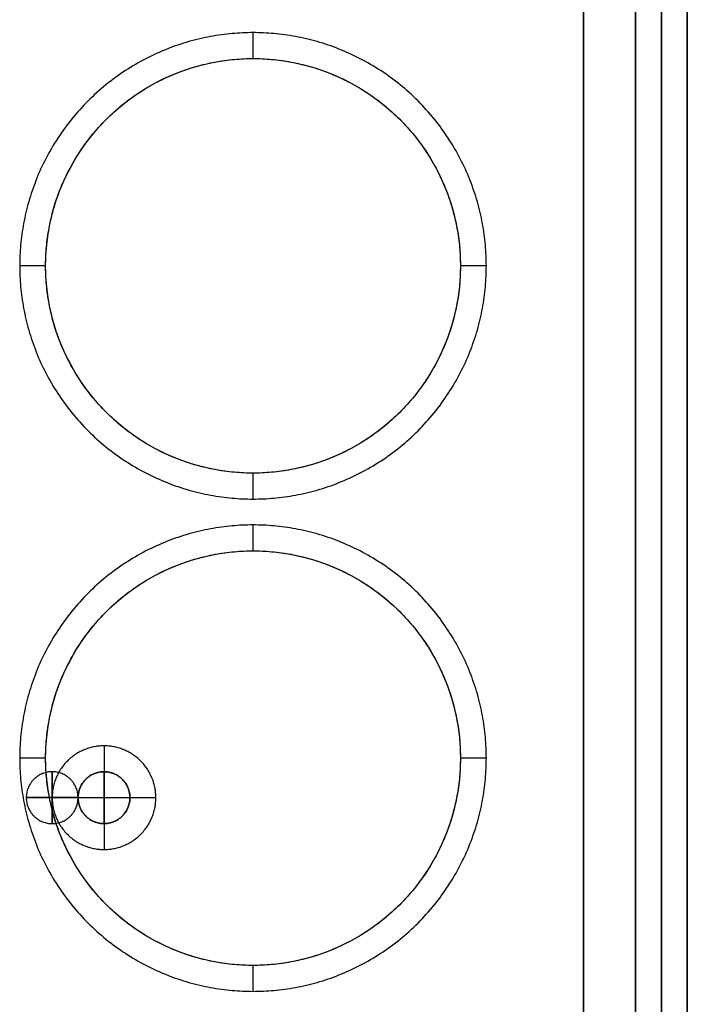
# Model space of a CAD drawing. Header units: millimetres. Extents: x 31997 to 32073, y -14231 to -14060.
# Tile 9 of 16: x 32046 to 32072, y -14137 to -14099. Entities that reach past the tile are written whole.
import ezdxf

# ---------------------------------------------------------------- set-up
doc = ezdxf.new("R2010")
doc.units = ezdxf.units.MM
doc.layers.add('Default', color=7, linetype='Continuous', true_color=0x000000)

msp = doc.modelspace()

# ---------------------------------------------------------------- linework, layer by layer
at = {"layer": 'Default'}
for p, q in [((32067.842, -14224.39, 16.8), (32067.842, -14069.671, 16.8)), ((32055.09, -14100.358, 15.8), (32055.09, -14099.358, 15.8)), ((32055.09, -14100.358, 12.6), (32055.09, -14099.358, 12.6)), ((32047.09, -14108.358, 15.8), (32046.09, -14108.358, 15.8)), ((32047.09, -14108.358, 12.6), (32046.09, -14108.358, 12.6)), ((32064.09, -14108.358, 15.8), (32063.09, -14108.358, 15.8)), ((32064.09, -14108.358, 12.6), (32063.09, -14108.358, 12.6)), ((32055.09, -14117.358, 15.8), (32055.09, -14116.358, 15.8)), ((32055.09, -14117.358, 12.6), (32055.09, -14116.358, 12.6)), ((32055.09, -14119.358, 15.8), (32055.09, -14118.358, 15.8)), ((32055.09, -14119.358, 12.6), (32055.09, -14118.358, 12.6)), ((32049.342, -14126.883, 5.4), (32049.342, -14127.883, 5.4)), ((32049.342, -14126.883, 2), (32049.342, -14127.883, 2)), ((32049.342, -14126.883, 0), (32049.342, -14127.883, 0)), ((32049.342, -14126.883, -2), (32049.342, -14130.883, -2)), ((32047.09, -14127.358, 15.8), (32046.09, -14127.358, 15.8)), ((32047.09, -14127.358, 12.6), (32046.09, -14127.358, 12.6)), ((32064.09, -14127.358, 15.8), (32063.09, -14127.358, 15.8)), ((32064.09, -14127.358, 12.6), (32063.09, -14127.358, 12.6)), ((32047.342, -14127.883, 2), (32047.342, -14129.883, 2)), ((32047.342, -14127.883), (32047.342, -14129.883)), ((32049.342, -14129.883, -0.831), (32049.342, -14127.883, -0.831)), ((32048.342, -14128.883, 2), (32046.342, -14128.883, 2)), ((32048.342, -14128.883), (32046.342, -14128.883)), ((32047.342, -14128.883, 5.4), (32048.342, -14128.883, 5.4)), ((32047.342, -14128.883, 2), (32048.342, -14128.883, 2)), ((32047.342, -14128.883, 0), (32048.342, -14128.883, 0)), ((32047.342, -14128.883, -2), (32051.342, -14128.883, -2)), ((32048.342, -14128.883, -0.831), (32050.342, -14128.883, -0.831)), ((32050.342, -14128.883, 5.4), (32051.342, -14128.883, 5.4)), ((32050.342, -14128.883, 2), (32051.342, -14128.883, 2)), ((32050.342, -14128.883, 0), (32051.342, -14128.883, 0)), ((32049.342, -14129.883, 5.4), (32049.342, -14130.883, 5.4)), ((32049.342, -14129.883, 2), (32049.342, -14130.883, 2)), ((32049.342, -14129.883, 0), (32049.342, -14130.883, 0)), ((32055.09, -14136.358, 15.8), (32055.09, -14135.358, 15.8)), ((32055.09, -14136.358, 12.6), (32055.09, -14135.358, 12.6))]:
    msp.add_line(p, q, dxfattribs=at)
for points in [[(32047.342, -14129.883), (32047.342, -14127.883)], [(32046.342, -14128.883), (32048.342, -14128.883)]]:
    msp.add_lwpolyline(points, dxfattribs=at)
for centre in [(32055.09, -14108.358, 16.8), (32055.09, -14127.358, 16.8)]:
    msp.add_circle(centre, 8, dxfattribs=at)
for points in [[(32069.842, -14065.934, 15.8), (32069.842, -14147.162, 15.801), (32069.842, -14228.39, 15.801)], [(32069.842, -14065.934, 11.1), (32069.842, -14147.162, 11.101), (32069.842, -14228.39, 11.101)], [(32069.842, -14065.934, 13.45), (32069.842, -14147.162, 13.451), (32069.842, -14228.39, 13.451)], [(32069.842, -14228.39, 15.8), (32069.842, -14147.162, 15.8), (32069.842, -14065.934, 15.8)], [(32069.842, -14228.39, 10.5), (32069.842, -14147.162, 10.5), (32069.842, -14065.934, 10.5)], [(32069.842, -14228.39, 13.15), (32069.842, -14147.162, 13.15), (32069.842, -14065.934, 13.15)], [(32070.842, -14228.39, 15.8), (32070.842, -14147.162, 15.8), (32070.842, -14065.934, 15.8)], [(32070.842, -14228.39, 9.5), (32070.842, -14147.162, 9.5), (32070.842, -14065.934, 9.5)], [(32070.842, -14228.39, 12.65), (32070.842, -14147.162, 12.65), (32070.842, -14065.934, 12.65)], [(32070.842, -14065.934, 15.8), (32070.842, -14147.162, 15.8), (32070.842, -14228.39, 15.8)], [(32070.842, -14065.934, 10.5), (32070.842, -14147.162, 10.5), (32070.842, -14228.39, 10.5)], [(32070.842, -14065.934, 13.15), (32070.842, -14147.162, 13.15), (32070.842, -14228.39, 13.15)], [(32071.842, -14065.934), (32071.842, -14147.162), (32071.842, -14228.39)], [(32071.842, -14065.934, 2), (32071.842, -14147.162, 2), (32071.842, -14228.39, 2)], [(32071.842, -14065.934, 1), (32071.842, -14147.162, 1), (32071.842, -14228.39, 1)], [(32071.842, -14065.934, 17.8), (32071.842, -14147.162, 17.8), (32071.842, -14228.39, 17.8)], [(32071.842, -14065.934, 15.8), (32071.842, -14147.162, 15.8), (32071.842, -14228.39, 15.8)], [(32071.842, -14065.934, 16.8), (32071.842, -14147.162, 16.8), (32071.842, -14228.39, 16.8)], [(32071.842, -14228.39, 17.8), (32071.842, -14147.162, 17.8), (32071.842, -14065.934, 17.8)], [(32071.842, -14228.39, 18.8), (32071.842, -14147.162, 18.8), (32071.842, -14065.934, 18.8)], [(32071.842, -14228.39, 18.3), (32071.842, -14147.162, 18.3), (32071.842, -14065.934, 18.3)], [(32071.842, -14065.934, 15.8), (32071.842, -14147.162, 15.8), (32071.842, -14228.39, 15.8)], [(32071.842, -14065.934, 9.5), (32071.842, -14147.162, 9.5), (32071.842, -14228.39, 9.5)], [(32071.842, -14065.934, 12.65), (32071.842, -14147.162, 12.65), (32071.842, -14228.39, 12.65)], [(32067.842, -14069.671, 17.8), (32067.842, -14147.031, 17.8), (32067.842, -14224.39, 17.8)], [(32067.842, -14069.671, 18.8), (32067.842, -14147.031, 18.8), (32067.842, -14224.39, 18.8)], [(32067.842, -14069.671, 18.3), (32067.842, -14147.031, 18.3), (32067.842, -14224.39, 18.3)], [(32067.842, -14224.39, 15.801), (32067.842, -14147.031, 15.801), (32067.842, -14069.671, 15.8)], [(32067.842, -14224.39, 11.101), (32067.842, -14147.031, 11.101), (32067.842, -14069.671, 11.1)], [(32067.842, -14224.39, 13.451), (32067.842, -14147.031, 13.451), (32067.842, -14069.671, 13.45)], [(32071.842, -14078.816, 2), (32071.842, -14153.603, 2), (32071.842, -14228.39, 2)], [(32071.842, -14078.816, 9.5), (32071.842, -14153.603, 9.5), (32071.842, -14228.39, 9.5)], [(32071.842, -14078.816, 5.75), (32071.842, -14153.603, 5.75), (32071.842, -14228.39, 5.75)], [(32067.842, -14145.183, 2), (32067.842, -14116.163, 2), (32067.842, -14087.144, 2)], [(32067.842, -14145.183, 9.5), (32067.842, -14116.163, 9.5), (32067.842, -14087.144, 9.5)], [(32067.842, -14145.183, 5.75), (32067.842, -14116.163, 5.75), (32067.842, -14087.144, 5.75)], [(32069.842, -14227.64, 10.5), (32069.842, -14157.392, 10.5), (32069.842, -14087.144, 10.5)], [(32069.842, -14145.496, 2), (32069.842, -14116.32, 2), (32069.842, -14087.144, 2)], [(32069.842, -14145.496, 6.25), (32069.842, -14116.32, 6.25), (32069.842, -14087.144, 6.25)], [(32069.842, -14227.64, 9.5), (32069.842, -14157.392, 9.5), (32069.842, -14087.144, 9.5)], [(32069.842, -14146.463, 2), (32069.842, -14116.804, 2), (32069.842, -14087.144, 2)], [(32069.842, -14146.463, 5.75), (32069.842, -14116.804, 5.75), (32069.842, -14087.144, 5.75)], [(32069.842, -14087.144, 2), (32069.842, -14116.32, 2), (32069.842, -14145.496, 2)], [(32069.842, -14087.144, 9.5), (32069.842, -14116.32, 9.5), (32069.842, -14145.496, 9.5)], [(32069.842, -14087.144, 5.75), (32069.842, -14116.32, 5.75), (32069.842, -14145.496, 5.75)], [(32070.842, -14087.144, 2), (32070.842, -14116.716, 2), (32070.842, -14146.287, 2)], [(32070.842, -14087.144, 10.5), (32070.842, -14157.892, 10.5), (32070.842, -14228.64, 10.5)], [(32070.842, -14087.144, 6.25), (32070.842, -14116.716, 6.25), (32070.842, -14146.287, 6.25)], [(32055.09, -14099.358, 15.8), (32055.09, -14099.358, 14.2), (32055.09, -14099.358, 12.6)], [(32055.09, -14100.358, 17.8), (32055.09, -14100.358, 16.8), (32055.09, -14100.358, 15.8)], [(32055.09, -14100.358, 15.8), (32055.09, -14100.358, 14.2), (32055.09, -14100.358, 12.6)], [(32046.09, -14108.358, 15.8), (32046.09, -14108.358, 14.2), (32046.09, -14108.358, 12.6)], [(32047.09, -14108.358, 17.8), (32047.09, -14108.358, 16.8), (32047.09, -14108.358, 15.8)], [(32047.09, -14108.358, 15.8), (32047.09, -14108.358, 14.2), (32047.09, -14108.358, 12.6)], [(32063.09, -14108.358, 17.8), (32063.09, -14108.358, 16.8), (32063.09, -14108.358, 15.8)], [(32063.09, -14108.358, 15.8), (32063.09, -14108.358, 14.2), (32063.09, -14108.358, 12.6)], [(32064.09, -14108.358, 15.8), (32064.09, -14108.358, 14.2), (32064.09, -14108.358, 12.6)], [(32055.09, -14116.358, 17.8), (32055.09, -14116.358, 16.8), (32055.09, -14116.358, 15.8)], [(32055.09, -14116.358, 15.8), (32055.09, -14116.358, 14.2), (32055.09, -14116.358, 12.6)], [(32055.09, -14117.358, 15.8), (32055.09, -14117.358, 14.2), (32055.09, -14117.358, 12.6)], [(32055.09, -14118.358, 15.8), (32055.09, -14118.358, 14.2), (32055.09, -14118.358, 12.6)], [(32055.09, -14119.358, 17.8), (32055.09, -14119.358, 16.8), (32055.09, -14119.358, 15.8)], [(32055.09, -14119.358, 15.8), (32055.09, -14119.358, 14.2), (32055.09, -14119.358, 12.6)], [(32049.342, -14126.883, 5.4), (32049.342, -14126.883, 3.7), (32049.342, -14126.883, 2)], [(32049.342, -14126.883, 0), (32049.342, -14126.883, -1), (32049.342, -14126.883, -2)], [(32046.09, -14127.358, 15.8), (32046.09, -14127.358, 14.2), (32046.09, -14127.358, 12.6)], [(32047.09, -14127.358, 17.8), (32047.09, -14127.358, 16.8), (32047.09, -14127.358, 15.8)], [(32047.09, -14127.358, 15.8), (32047.09, -14127.358, 14.2), (32047.09, -14127.358, 12.6)], [(32063.09, -14127.358, 17.8), (32063.09, -14127.358, 16.8), (32063.09, -14127.358, 15.8)], [(32063.09, -14127.358, 15.8), (32063.09, -14127.358, 14.2), (32063.09, -14127.358, 12.6)], [(32064.09, -14127.358, 15.8), (32064.09, -14127.358, 14.2), (32064.09, -14127.358, 12.6)], [(32047.342, -14127.883, 2), (32047.342, -14127.883, 1), (32047.342, -14127.883)], [(32047.342, -14127.883, 2), (32047.342, -14127.883, 1), (32047.342, -14127.883)], [(32049.342, -14127.883, 5.4), (32049.342, -14127.883, 3.7), (32049.342, -14127.883, 2)], [(32049.342, -14127.883, 0), (32049.342, -14127.883, -0.415), (32049.342, -14127.883, -0.831)], [(32049.342, -14127.883, 2), (32049.342, -14127.883, 1), (32049.342, -14127.883)], [(32046.342, -14128.883, 2), (32046.342, -14128.883, 1), (32046.342, -14128.883)], [(32046.342, -14128.883, 2), (32046.342, -14128.883, 1), (32046.342, -14128.883)], [(32047.342, -14128.883, 5.4), (32047.342, -14128.883, 3.7), (32047.342, -14128.883, 2)], [(32047.342, -14128.883, 0), (32047.342, -14128.883, -1), (32047.342, -14128.883, -2)], [(32048.342, -14128.883, 2), (32048.342, -14128.883, 1), (32048.342, -14128.883)], [(32048.342, -14128.883, 5.4), (32048.342, -14128.883, 3.7), (32048.342, -14128.883, 2)], [(32048.342, -14128.883, 0), (32048.342, -14128.883, -0.415), (32048.342, -14128.883, -0.831)], [(32048.342, -14128.883), (32048.342, -14128.883, 1), (32048.342, -14128.883, 2)], [(32048.342, -14128.883, 0.792), (32048.342, -14128.883, 0.396), (32048.342, -14128.883)], [(32048.342, -14128.883, 2), (32048.342, -14128.883, 1.396), (32048.342, -14128.883, 0.792)], [(32048.342, -14128.883, 0.792), (32048.342, -14128.883, 0.396), (32048.342, -14128.883)], [(32048.342, -14128.883, 2), (32048.342, -14128.883, 1.396), (32048.342, -14128.883, 0.792)], [(32050.342, -14128.883, 5.4), (32050.342, -14128.883, 3.7), (32050.342, -14128.883, 2)], [(32050.342, -14128.883, 0), (32050.342, -14128.883, -0.415), (32050.342, -14128.883, -0.831)], [(32050.342, -14128.883, 2), (32050.342, -14128.883, 1), (32050.342, -14128.883)], [(32051.342, -14128.883, 5.4), (32051.342, -14128.883, 3.7), (32051.342, -14128.883, 2)], [(32051.342, -14128.883, 0), (32051.342, -14128.883, -1), (32051.342, -14128.883, -2)], [(32047.342, -14129.883, 2), (32047.342, -14129.883, 1), (32047.342, -14129.883)], [(32047.342, -14129.883, 2), (32047.342, -14129.883, 1), (32047.342, -14129.883)], [(32049.342, -14129.883, 5.4), (32049.342, -14129.883, 3.7), (32049.342, -14129.883, 2)], [(32049.342, -14129.883, 0), (32049.342, -14129.883, -0.415), (32049.342, -14129.883, -0.831)], [(32049.342, -14129.883, 2), (32049.342, -14129.883, 1), (32049.342, -14129.883)], [(32049.342, -14130.883, 5.4), (32049.342, -14130.883, 3.7), (32049.342, -14130.883, 2)], [(32049.342, -14130.883, 0), (32049.342, -14130.883, -1), (32049.342, -14130.883, -2)], [(32055.09, -14135.358, 17.8), (32055.09, -14135.358, 16.8), (32055.09, -14135.358, 15.8)], [(32055.09, -14135.358, 15.8), (32055.09, -14135.358, 14.2), (32055.09, -14135.358, 12.6)], [(32055.09, -14136.358, 15.8), (32055.09, -14136.358, 14.2), (32055.09, -14136.358, 12.6)]]:
    msp.add_open_spline(points, degree=2, dxfattribs=at)
for points, weights, knots in [([(32064.09, -14108.358, 15.8), (32064.09, -14117.358, 15.8), (32055.09, -14117.358, 15.8), (32046.09, -14117.358, 15.8), (32046.09, -14108.358, 15.8), (32046.09, -14099.358, 15.8), (32055.09, -14099.358, 15.8), (32064.09, -14099.358, 15.8), (32064.09, -14108.358, 15.8)], [1, 0.707106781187, 1, 0.707106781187, 1, 0.707106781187, 1, 0.707106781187, 1], [-50.265482, -50.265482, -50.265482, -37.699112, -37.699112, -25.132741, -25.132741, -12.566371, -12.566371, 0, 0, 0]), ([(32064.09, -14108.358, 12.6), (32064.09, -14117.358, 12.6), (32055.09, -14117.358, 12.6), (32046.09, -14117.358, 12.6), (32046.09, -14108.358, 12.6), (32046.09, -14099.358, 12.6), (32055.09, -14099.358, 12.6), (32064.09, -14099.358, 12.6), (32064.09, -14108.358, 12.6)], [1, 0.707106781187, 1, 0.707106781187, 1, 0.707106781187, 1, 0.707106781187, 1], [-50.265482, -50.265482, -50.265482, -37.699112, -37.699112, -25.132741, -25.132741, -12.566371, -12.566371, 0, 0, 0]), ([(32064.09, -14108.358, 14.2), (32064.09, -14117.358, 14.2), (32055.09, -14117.358, 14.2), (32046.09, -14117.358, 14.2), (32046.09, -14108.358, 14.2), (32046.09, -14099.358, 14.2), (32055.09, -14099.358, 14.2), (32064.09, -14099.358, 14.2), (32064.09, -14108.358, 14.2)], [1, 0.707106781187, 1, 0.707106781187, 1, 0.707106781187, 1, 0.707106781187, 1], [-50.265482, -50.265482, -50.265482, -37.699112, -37.699112, -25.132741, -25.132741, -12.566371, -12.566371, 0, 0, 0]), ([(32063.09, -14108.358, 17.8), (32063.09, -14100.358, 17.8), (32055.09, -14100.358, 17.8), (32047.09, -14100.358, 17.8), (32047.09, -14108.358, 17.8), (32047.09, -14116.358, 17.8), (32055.09, -14116.358, 17.8), (32063.09, -14116.358, 17.8), (32063.09, -14108.358, 17.8)], [1, 0.707106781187, 1, 0.707106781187, 1, 0.707106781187, 1, 0.707106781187, 1], [0, 0, 0, 12.566371, 12.566371, 25.132741, 25.132741, 37.699112, 37.699112, 50.265482, 50.265482, 50.265482]), ([(32063.09, -14108.358, 15.8), (32063.09, -14100.358, 15.8), (32055.09, -14100.358, 15.8), (32047.09, -14100.358, 15.8), (32047.09, -14108.358, 15.8), (32047.09, -14116.358, 15.8), (32055.09, -14116.358, 15.8), (32063.09, -14116.358, 15.8), (32063.09, -14108.358, 15.8)], [1, 0.707106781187, 1, 0.707106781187, 1, 0.707106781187, 1, 0.707106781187, 1], [0, 0, 0, 12.566371, 12.566371, 25.132741, 25.132741, 37.699112, 37.699112, 50.265482, 50.265482, 50.265482]), ([(32063.09, -14108.358, 15.8), (32063.09, -14100.358, 15.8), (32055.09, -14100.358, 15.8), (32047.09, -14100.358, 15.8), (32047.09, -14108.358, 15.8), (32047.09, -14116.358, 15.8), (32055.09, -14116.358, 15.8), (32063.09, -14116.358, 15.8), (32063.09, -14108.358, 15.8)], [1, 0.707106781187, 1, 0.707106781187, 1, 0.707106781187, 1, 0.707106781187, 1], [0, 0, 0, 12.566371, 12.566371, 25.132741, 25.132741, 37.699112, 37.699112, 50.265482, 50.265482, 50.265482]), ([(32063.09, -14108.358, 12.6), (32063.09, -14100.358, 12.6), (32055.09, -14100.358, 12.6), (32047.09, -14100.358, 12.6), (32047.09, -14108.358, 12.6), (32047.09, -14116.358, 12.6), (32055.09, -14116.358, 12.6), (32063.09, -14116.358, 12.6), (32063.09, -14108.358, 12.6)], [1, 0.707106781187, 1, 0.707106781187, 1, 0.707106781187, 1, 0.707106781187, 1], [0, 0, 0, 12.566371, 12.566371, 25.132741, 25.132741, 37.699112, 37.699112, 50.265482, 50.265482, 50.265482]), ([(32063.09, -14108.358, 14.2), (32063.09, -14100.358, 14.2), (32055.09, -14100.358, 14.2), (32047.09, -14100.358, 14.2), (32047.09, -14108.358, 14.2), (32047.09, -14116.358, 14.2), (32055.09, -14116.358, 14.2), (32063.09, -14116.358, 14.2), (32063.09, -14108.358, 14.2)], [1, 0.707106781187, 1, 0.707106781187, 1, 0.707106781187, 1, 0.707106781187, 1], [0, 0, 0, 12.566371, 12.566371, 25.132741, 25.132741, 37.699112, 37.699112, 50.265482, 50.265482, 50.265482]), ([(32064.09, -14127.358, 15.8), (32064.09, -14136.358, 15.8), (32055.09, -14136.358, 15.8), (32046.09, -14136.358, 15.8), (32046.09, -14127.358, 15.8), (32046.09, -14118.358, 15.8), (32055.09, -14118.358, 15.8), (32064.09, -14118.358, 15.8), (32064.09, -14127.358, 15.8)], [1, 0.707106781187, 1, 0.707106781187, 1, 0.707106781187, 1, 0.707106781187, 1], [-50.265482, -50.265482, -50.265482, -37.699112, -37.699112, -25.132741, -25.132741, -12.566371, -12.566371, 0, 0, 0]), ([(32064.09, -14127.358, 12.6), (32064.09, -14136.358, 12.6), (32055.09, -14136.358, 12.6), (32046.09, -14136.358, 12.6), (32046.09, -14127.358, 12.6), (32046.09, -14118.358, 12.6), (32055.09, -14118.358, 12.6), (32064.09, -14118.358, 12.6), (32064.09, -14127.358, 12.6)], [1, 0.707106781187, 1, 0.707106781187, 1, 0.707106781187, 1, 0.707106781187, 1], [-50.265482, -50.265482, -50.265482, -37.699112, -37.699112, -25.132741, -25.132741, -12.566371, -12.566371, 0, 0, 0]), ([(32064.09, -14127.358, 14.2), (32064.09, -14136.358, 14.2), (32055.09, -14136.358, 14.2), (32046.09, -14136.358, 14.2), (32046.09, -14127.358, 14.2), (32046.09, -14118.358, 14.2), (32055.09, -14118.358, 14.2), (32064.09, -14118.358, 14.2), (32064.09, -14127.358, 14.2)], [1, 0.707106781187, 1, 0.707106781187, 1, 0.707106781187, 1, 0.707106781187, 1], [-50.265482, -50.265482, -50.265482, -37.699112, -37.699112, -25.132741, -25.132741, -12.566371, -12.566371, 0, 0, 0]), ([(32063.09, -14127.358, 17.8), (32063.09, -14119.358, 17.8), (32055.09, -14119.358, 17.8), (32047.09, -14119.358, 17.8), (32047.09, -14127.358, 17.8), (32047.09, -14135.358, 17.8), (32055.09, -14135.358, 17.8), (32063.09, -14135.358, 17.8), (32063.09, -14127.358, 17.8)], [1, 0.707106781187, 1, 0.707106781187, 1, 0.707106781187, 1, 0.707106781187, 1], [0, 0, 0, 12.566371, 12.566371, 25.132741, 25.132741, 37.699112, 37.699112, 50.265482, 50.265482, 50.265482]), ([(32063.09, -14127.358, 15.8), (32063.09, -14119.358, 15.8), (32055.09, -14119.358, 15.8), (32047.09, -14119.358, 15.8), (32047.09, -14127.358, 15.8), (32047.09, -14135.358, 15.8), (32055.09, -14135.358, 15.8), (32063.09, -14135.358, 15.8), (32063.09, -14127.358, 15.8)], [1, 0.707106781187, 1, 0.707106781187, 1, 0.707106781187, 1, 0.707106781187, 1], [0, 0, 0, 12.566371, 12.566371, 25.132741, 25.132741, 37.699112, 37.699112, 50.265482, 50.265482, 50.265482]), ([(32063.09, -14127.358, 15.8), (32063.09, -14119.358, 15.8), (32055.09, -14119.358, 15.8), (32047.09, -14119.358, 15.8), (32047.09, -14127.358, 15.8), (32047.09, -14135.358, 15.8), (32055.09, -14135.358, 15.8), (32063.09, -14135.358, 15.8), (32063.09, -14127.358, 15.8)], [1, 0.707106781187, 1, 0.707106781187, 1, 0.707106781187, 1, 0.707106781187, 1], [0, 0, 0, 12.566371, 12.566371, 25.132741, 25.132741, 37.699112, 37.699112, 50.265482, 50.265482, 50.265482]), ([(32063.09, -14127.358, 12.6), (32063.09, -14119.358, 12.6), (32055.09, -14119.358, 12.6), (32047.09, -14119.358, 12.6), (32047.09, -14127.358, 12.6), (32047.09, -14135.358, 12.6), (32055.09, -14135.358, 12.6), (32063.09, -14135.358, 12.6), (32063.09, -14127.358, 12.6)], [1, 0.707106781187, 1, 0.707106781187, 1, 0.707106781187, 1, 0.707106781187, 1], [0, 0, 0, 12.566371, 12.566371, 25.132741, 25.132741, 37.699112, 37.699112, 50.265482, 50.265482, 50.265482]), ([(32063.09, -14127.358, 14.2), (32063.09, -14119.358, 14.2), (32055.09, -14119.358, 14.2), (32047.09, -14119.358, 14.2), (32047.09, -14127.358, 14.2), (32047.09, -14135.358, 14.2), (32055.09, -14135.358, 14.2), (32063.09, -14135.358, 14.2), (32063.09, -14127.358, 14.2)], [1, 0.707106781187, 1, 0.707106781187, 1, 0.707106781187, 1, 0.707106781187, 1], [0, 0, 0, 12.566371, 12.566371, 25.132741, 25.132741, 37.699112, 37.699112, 50.265482, 50.265482, 50.265482]), ([(32047.342, -14128.883, 5.4), (32047.342, -14126.883, 5.4), (32049.342, -14126.883, 5.4), (32051.342, -14126.883, 5.4), (32051.342, -14128.883, 5.4), (32051.342, -14130.883, 5.4), (32049.342, -14130.883, 5.4), (32047.342, -14130.883, 5.4), (32047.342, -14128.883, 5.4)], [1, 0.707106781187, 1, 0.707106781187, 1, 0.707106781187, 1, 0.707106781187, 1], [0, 0, 0, 3.141593, 3.141593, 6.283185, 6.283185, 9.424778, 9.424778, 12.566371, 12.566371, 12.566371]), ([(32047.342, -14128.883, 2), (32047.342, -14126.883, 2), (32049.342, -14126.883, 2), (32051.342, -14126.883, 2), (32051.342, -14128.883, 2), (32051.342, -14130.883, 2), (32049.342, -14130.883, 2), (32047.342, -14130.883, 2), (32047.342, -14128.883, 2)], [1, 0.707106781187, 1, 0.707106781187, 1, 0.707106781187, 1, 0.707106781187, 1], [0, 0, 0, 3.141593, 3.141593, 6.283185, 6.283185, 9.424778, 9.424778, 12.566371, 12.566371, 12.566371]), ([(32047.342, -14128.883, 3.7), (32047.342, -14126.883, 3.7), (32049.342, -14126.883, 3.7), (32051.342, -14126.883, 3.7), (32051.342, -14128.883, 3.7), (32051.342, -14130.883, 3.7), (32049.342, -14130.883, 3.7), (32047.342, -14130.883, 3.7), (32047.342, -14128.883, 3.7)], [1, 0.707106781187, 1, 0.707106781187, 1, 0.707106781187, 1, 0.707106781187, 1], [0, 0, 0, 3.141593, 3.141593, 6.283185, 6.283185, 9.424778, 9.424778, 12.566371, 12.566371, 12.566371]), ([(32047.342, -14128.883, 0), (32047.342, -14126.883, 0), (32049.342, -14126.883, 0), (32051.342, -14126.883, 0), (32051.342, -14128.883, 0), (32051.342, -14130.883, 0), (32049.342, -14130.883, 0), (32047.342, -14130.883, 0), (32047.342, -14128.883, 0)], [1, 0.707106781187, 1, 0.707106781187, 1, 0.707106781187, 1, 0.707106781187, 1], [0, 0, 0, 3.141593, 3.141593, 6.283185, 6.283185, 9.424778, 9.424778, 12.566371, 12.566371, 12.566371]), ([(32047.342, -14128.883, -2), (32047.342, -14126.883, -2), (32049.342, -14126.883, -2), (32051.342, -14126.883, -2), (32051.342, -14128.883, -2), (32051.342, -14130.883, -2), (32049.342, -14130.883, -2), (32047.342, -14130.883, -2), (32047.342, -14128.883, -2)], [1, 0.707106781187, 1, 0.707106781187, 1, 0.707106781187, 1, 0.707106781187, 1], [0, 0, 0, 3.141593, 3.141593, 6.283185, 6.283185, 9.424778, 9.424778, 12.566371, 12.566371, 12.566371]), ([(32047.342, -14128.883, -1), (32047.342, -14126.883, -1), (32049.342, -14126.883, -1), (32051.342, -14126.883, -1), (32051.342, -14128.883, -1), (32051.342, -14130.883, -1), (32049.342, -14130.883, -1), (32047.342, -14130.883, -1), (32047.342, -14128.883, -1)], [1, 0.707106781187, 1, 0.707106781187, 1, 0.707106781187, 1, 0.707106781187, 1], [0, 0, 0, 3.141593, 3.141593, 6.283185, 6.283185, 9.424778, 9.424778, 12.566371, 12.566371, 12.566371]), ([(32047.342, -14129.883, 2), (32046.342, -14129.883, 2), (32046.342, -14128.883, 2), (32046.342, -14127.883, 2), (32047.342, -14127.883, 2), (32048.342, -14127.883, 2), (32048.342, -14128.883, 2), (32048.342, -14129.883, 2), (32047.342, -14129.883, 2)], [1, 0.707106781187, 1, 0.707106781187, 1, 0.707106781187, 1, 0.707106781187, 1], [0, 0, 0, 1.570796, 1.570796, 3.141593, 3.141593, 4.712389, 4.712389, 6.283185, 6.283185, 6.283185]), ([(32047.342, -14129.883), (32046.342, -14129.883), (32046.342, -14128.883), (32046.342, -14127.883), (32047.342, -14127.883), (32048.342, -14127.883), (32048.342, -14128.883), (32048.342, -14129.883), (32047.342, -14129.883)], [1, 0.707106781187, 1, 0.707106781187, 1, 0.707106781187, 1, 0.707106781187, 1], [0, 0, 0, 1.570796, 1.570796, 3.141593, 3.141593, 4.712389, 4.712389, 6.283185, 6.283185, 6.283185]), ([(32047.342, -14129.883, 1), (32046.342, -14129.883, 1), (32046.342, -14128.883, 1), (32046.342, -14127.883, 1), (32047.342, -14127.883, 1), (32048.342, -14127.883, 1), (32048.342, -14128.883, 1), (32048.342, -14129.883, 1), (32047.342, -14129.883, 1)], [1, 0.707106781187, 1, 0.707106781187, 1, 0.707106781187, 1, 0.707106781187, 1], [0, 0, 0, 1.570796, 1.570796, 3.141593, 3.141593, 4.712389, 4.712389, 6.283185, 6.283185, 6.283185]), ([(32048.342, -14128.883), (32048.342, -14128.883), (32048.342, -14128.883), (32048.342, -14127.883), (32047.342, -14127.883), (32046.342, -14127.883), (32046.342, -14128.883), (32046.342, -14129.883), (32047.342, -14129.883)], [0.999998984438, 0.999999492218, 1, 0.707106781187, 1, 0.707106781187, 1, 0.707106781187, 1], [1.570794, 1.570794, 1.570794, 1.570796, 1.570796, 3.141593, 3.141593, 4.712389, 4.712389, 6.283185, 6.283185, 6.283185]), ([(32048.342, -14128.883, 2), (32048.342, -14127.883, 2), (32047.342, -14127.883, 2), (32046.342, -14127.883, 2), (32046.342, -14128.883, 2), (32046.342, -14129.883, 2), (32047.342, -14129.883, 2)], [0.999998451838, 0.70710755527, 1, 0.707106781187, 1, 0.707106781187, 1], [1.5708, 1.5708, 1.5708, 3.141593, 3.141593, 4.712389, 4.712389, 6.283185, 6.283185, 6.283185]), ([(32049.342, -14129.883), (32050.01, -14129.883), (32050.266, -14129.265), (32050.521, -14128.648), (32050.049, -14128.176), (32049.576, -14127.703), (32048.959, -14127.959), (32048.342, -14128.215), (32048.342, -14128.883)], [1, 0.831469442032, 1, 0.831469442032, 1, 0.831469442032, 1, 0.831469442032, 1], [-6.283185, -6.283185, -6.283185, -5.105088, -5.105088, -3.926991, -3.926991, -2.748894, -2.748894, -1.570796, -1.570796, -1.570796]), ([(32049.342, -14129.883, 2), (32050.01, -14129.883, 2), (32050.266, -14129.265, 2), (32050.521, -14128.648, 2), (32050.049, -14128.176, 2), (32049.576, -14127.703, 2), (32048.959, -14127.959, 2), (32048.342, -14128.215, 2), (32048.342, -14128.883, 2)], [1, 0.831469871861, 1, 0.831469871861, 1, 0.831469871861, 1, 0.831469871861, 1], [-6.283185, -6.283185, -6.283185, -5.105088, -5.105088, -3.926991, -3.926991, -2.748894, -2.748894, -1.570796, -1.570796, -1.570796]), ([(32049.342, -14129.883, 5.4), (32050.342, -14129.883, 5.4), (32050.342, -14128.883, 5.4), (32050.342, -14127.883, 5.4), (32049.342, -14127.883, 5.4), (32048.342, -14127.883, 5.4), (32048.342, -14128.883, 5.4)], [1, 0.707106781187, 1, 0.707106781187, 1, 0.707106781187, 1], [14.137167, 14.137167, 14.137167, 15.707963, 15.707963, 17.27876, 17.27876, 18.849556, 18.849556, 18.849556]), ([(32049.342, -14129.883, 2), (32050.342, -14129.883, 2), (32050.342, -14128.883, 2), (32050.342, -14127.883, 2), (32049.342, -14127.883, 2), (32048.342, -14127.883, 2), (32048.342, -14128.883, 2)], [1, 0.707106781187, 1, 0.707106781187, 1, 0.707106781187, 1], [14.137167, 14.137167, 14.137167, 15.707963, 15.707963, 17.27876, 17.27876, 18.849556, 18.849556, 18.849556]), ([(32049.342, -14129.883, -0.831), (32048.342, -14129.883, -0.831), (32048.342, -14128.883, -0.831), (32048.342, -14127.883, -0.831), (32049.342, -14127.883, -0.831), (32050.342, -14127.883, -0.831), (32050.342, -14128.883, -0.831), (32050.342, -14129.883, -0.831), (32049.342, -14129.883, -0.831)], [1, 0.707106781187, 1, 0.707106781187, 1, 0.707106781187, 1, 0.707106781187, 1], [0, 0, 0, 1.570796, 1.570796, 3.141593, 3.141593, 4.712389, 4.712389, 6.283185, 6.283185, 6.283185]), ([(32049.342, -14129.883, 0), (32050.342, -14129.883, 0), (32050.342, -14128.883, 0), (32050.342, -14127.883, 0), (32049.342, -14127.883, 0), (32048.342, -14127.883, 0), (32048.342, -14128.883, 0), (32048.342, -14129.883, 0), (32049.342, -14129.883, 0)], [1, 0.707106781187, 1, 0.707106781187, 1, 0.707106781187, 1, 0.707106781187, 1], [-6.283185, -6.283185, -6.283185, -4.712389, -4.712389, -3.141593, -3.141593, -1.570796, -1.570796, 0, 0, 0]), ([(32047.342, -14129.883, 2), (32048.342, -14129.883, 2), (32048.342, -14128.883, 2), (32048.342, -14128.883, 2), (32048.342, -14128.883, 2)], [1, 0.707106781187, 1, 0.999999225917, 0.999998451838], [0, 0, 0, 1.570796, 1.570796, 1.5708, 1.5708, 1.5708]), ([(32048.342, -14128.883, 2), (32048.342, -14129.297, 2), (32048.635, -14129.59, 2), (32048.927, -14129.883, 2), (32049.342, -14129.883, 2)], [1, 0.923879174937, 1, 0.923879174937, 1], [-1.570796, -1.570796, -1.570796, -0.785398, -0.785398, 0, 0, 0])]:
    msp.add_rational_spline(points, weights, degree=2, knots=knots, dxfattribs=at)
for points, weights in [([(32047.342, -14129.883), (32048.342, -14129.883), (32048.342, -14128.883)], [1, 0.707107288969, 0.999998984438]), ([(32048.342, -14128.883, 5.4), (32048.342, -14129.883, 5.4), (32049.342, -14129.883, 5.4)], [1, 0.707106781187, 1]), ([(32048.342, -14128.883, 2), (32048.342, -14129.883, 2), (32049.342, -14129.883, 2)], [1, 0.707106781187, 1]), ([(32048.342, -14128.883), (32048.342, -14129.883), (32049.342, -14129.883)], [1, 0.707107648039, 1])]:
    msp.add_rational_spline(points, weights, degree=2, dxfattribs=at)

doc.saveas('drawing.dxf')
